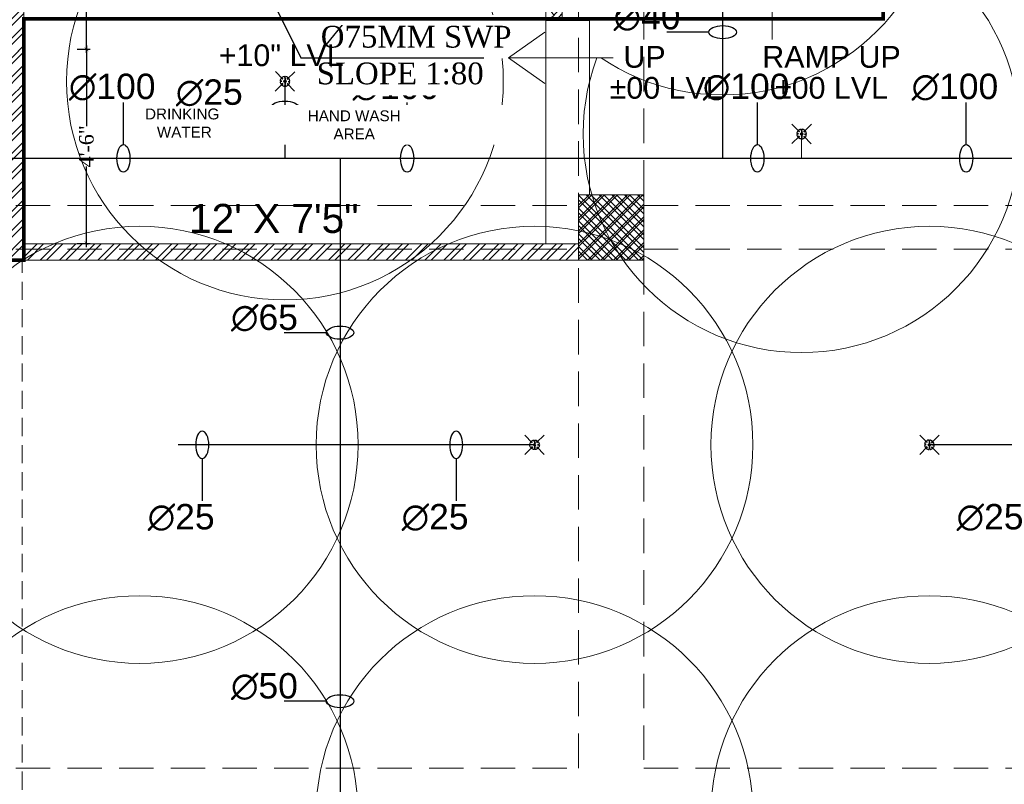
# Model space of a CAD drawing. Header units: inches. Extents: x 105152 to 158499, y 12149 to 30915.
# Tile 185 of 256: x 126756 to 127028, y 21130 to 21341. Entities that reach past the tile are written whole.
import ezdxf

# ---------------------------------------------------------------- set-up
doc = ezdxf.new("R2010")
doc.units = ezdxf.units.IN
doc.header["$MEASUREMENT"] = 0
doc.header["$PDMODE"] = 34
doc.linetypes.add('HIDDEN', pattern=[0.375, 0.25, -0.125])
for name, color, linetype in [('45', 7, 'Continuous'), ('PD_025_TEXT', 61, 'Continuous'), ('PD_DIMENSION', 101, 'Continuous'), ('PP--DIM', 7, 'Continuous'), ('PP-SPRINKLER', 1, 'Continuous')]:
    doc.layers.add(name, color=color, linetype=linetype)
for name, color, linetype, lineweight in [('AR - PLAN', 251, 'Continuous', 5), ('BEAM', 173, 'Continuous', 5), ('COVERAGE ', 251, 'Continuous', 5), ('DRAINAGE ', 7, 'Continuous', 9), ('FIRE', 1, 'Continuous', 25), ('FIRE TEXT', 7, 'Continuous', 25), ('FLOOR RAISE', 4, 'Continuous', 5), ('HVAC SERVICE', 1, 'Continuous', 35), ('HVAC TEXT PP', 104, 'Continuous', 20), ('PD_BRICK WALL_115', 134, 'Continuous', 30), ('PD_COLUMN', 2, 'Continuous', 60), ('PD_ELEVATION_03', 80, 'Continuous', 25), ('PD_HATCH', 45, 'Continuous', 9), ('PP-SPRINKLER PIPE', 1, 'Continuous', 0), ('PP-TEXT', 7, 'Continuous', 40), ('SH-SPRINKLAR', 1, 'Continuous', 0), ('WATER SUPPLY ', 7, 'Continuous', 9)]:
    doc.layers.add(name, color=color, linetype=linetype, lineweight=lineweight)
doc.styles.add('Arial', font='GOTHIC.TTF')
doc.styles.get("Standard").update_dxf_attribs({"font": 'arial.ttf', "height": 6})
doc.styles.add('style1', font='arial.ttf', dxfattribs={"height": 500})
doc.styles.add('text Ht 200mm', font='arial.ttf')
doc.styles.add('TIMES NEW ROMAN', font='times.ttf')
doc.dimstyles.new('ISO-10', dxfattribs={"dimtxt": 6, "dimasz": 0.5, "dimexe": 1.25, "dimexo": 0.625, "dimtad": 1, "dimtoh": 1, "dimdec": 1, "dimlunit": 4, "dimtxsty": 'Standard', "dimblk": 'ARCHTICK', "dimcen": 2.5, "dimclrt": 3, "dimadec": 0, "dimazin": 0, "dimtfac": 1, "dimtdec": 1, "dimtmove": 1, "dimatfit": 3, "dimfxl": 1, "dimarcsym": 0})
doc.dimstyles.new('PP-DIM', dxfattribs={"dimtxt": 4, "dimasz": 1, "dimexe": 1, "dimexo": 1, "dimgap": 0.09, "dimtad": 0, "dimdec": 0, "dimzin": 0, "dimdsep": 46, "dimlunit": 4, "dimtxsty": 'TIMES NEW ROMAN', "dimblk": 'ARCHTICK', "dimcen": 0.09, "dimdle": 1, "dimclrd": 256, "dimclre": 256, "dimclrt": 256, "dimadec": 0, "dimazin": 0, "dimtfac": 1, "dimtdec": 4, "dimtofl": 0, "dimtmove": 1, "dimatfit": 3, "dimfxl": 1, "dimtolj": 1, "dimtzin": 0, "dimlwd": -1, "dimlwe": -1, "dimarcsym": 0})

# ---------------------------------------------------------------- blocks, each defined once
blk = doc.blocks.new('PP-CEILING PENDANT')
at = {"layer": 'COVERAGE ', "color": 8, "lineweight": 5}
blk.add_circle((0, 0), 1700, dxfattribs=at)
at = {"layer": 'SH-SPRINKLAR', "lineweight": -3}
for p, q in [((-16.9, 17), (-75.6, 75.8)), ((-24, 0.1), (-37.4, -2.9)), ((-24, 0.8), (-37.3, 3.8)), ((-17.1, 16.7), (-28.7, 24.1)), ((-16.6, 17.3), (-23.9, 28.9)), ((-0.4, 24), (-3.4, 37.3)), ((-1.5, 8.9), (-1.5, 23.9)), ((0.6, 24), (3.5, 37.3)), ((1.5, 8.9), (1.5, 23.9)), ((16.8, 17.2), (24.1, 28.7)), ((17.2, 16.7), (75.4, 75)), ((17.6, 16.3), (29.1, 23.7)), ((23.9, -0.1), (37.4, 2.9)), ((-17.5, -16.3), (-76.5, -75.3)), ((-17.8, -16.1), (-29.3, -23.4)), ((-17.3, -16.6), (-24.7, -28.2)), ((-1.5, -23.9), (-4.5, -37.2)), ((-1.5, -23.9), (-1.5, -8.9)), ((-0.6, -24), (2.3, -37.4)), ((1.5, -23.9), (1.5, -8.9)), ((15.8, -18), (23.1, -29.5)), ((16.2, -17.7), (74.6, -76.1)), ((16.6, -17.3), (28.2, -24.7)), ((23.9, -1.3), (37.3, -4.2))]:
    blk.add_line(p, q, dxfattribs=at)
for centre, major_axis, start_param, end_param in [((0, 0), (26.5, 26.5), 1.657505, 2.255676), ((0, 0), (-26.5, 26.5), 5.588406, 6.189787), ((0, 0), (0.02, 8.87), 5.497787, 11.780972), ((0, 0), (0.02, 6.56), 5.497787, 11.780972), ((0, 23.4), (1.12, 1.12), 5.863873, 8.273293), ((0, 0), (-26.5, 26.5), 4.798644, 5.40368), ((0, 0), (26.5, 26.5), 5.57395, 6.180955), ((0, 0), (-26.5, 26.5), 0.862204, 1.45951), ((0, 0), (-26.5, 26.5), 1.637496, 2.236801), ((0, -23.4), (1.12, 1.12), 2.722281, 5.131701), ((0, 0), (-26.5, 26.5), 2.418515, 3.021492), ((0, 0), (26.5, 26.5), 4.778634, 5.384791)]:
    blk.add_ellipse(centre, major_axis=major_axis, ratio=1, start_param=start_param, end_param=end_param, dxfattribs=at)
blk = doc.blocks.new('PP-SP ARROW')
at = {"color": 3}
blk.add_line((-31.5, 0), (-128.7, 0), dxfattribs=at)
blk.add_ellipse((0, 0), major_axis=(-31.5, 0), ratio=0.476486, dxfattribs=at)
blk = doc.blocks.new('HVAC SERVICE')
at = {"layer": 'HVAC TEXT PP', "insert": (522, -271.9), "char_height": 3, "attachment_point": 1, "bg_fill": 2}
blk.add_mtext_dynamic_manual_height_columns('\\pxql;150 CFM \\PW650XH150MM', width=67.6556, gutter_width=25, heights=[-8], dxfattribs=at)
at = {"layer": 'HVAC TEXT PP', "insert": (387, -363.79), "char_height": 6, "width": 237.4875, "attachment_point": 1, "bg_fill": 2}
blk.add_mtext('\\pxql;%%C32 MM \\PDRAIN PIPE ', dxfattribs=at)
blk = doc.blocks.new('_ArchTick')
at = {"color": 0, "linetype": 'ByBlock', "const_width": 0.15}
blk.add_lwpolyline([(-0.5, -0.5), (0.5, 0.5)], dxfattribs=at)
blk = doc.blocks.new('*D826')
at = {"layer": 'Defpoints', "color": 0}
for p in [(211.34, 55.82), (211.34, 2.32), (214.91, 2.32)]:
    blk.add_point(p, dxfattribs=at)
at = {"layer": 'PP--DIM'}
for p, q in [((212.34, 55.82), (215.91, 55.82)), ((214.91, 56.82), (214.91, 34.59)), ((214.91, 1.32), (214.91, 23.55)), ((212.34, 2.32), (215.91, 2.32))]:
    blk.add_line(p, q, dxfattribs=at)
for p, rotation in [((214.91, 55.82), 90), ((214.91, 2.32), 270)]:
    blk.add_blockref('_ArchTick', p, dxfattribs=dict(at, rotation=rotation))
at = {"layer": 'PP--DIM', "insert": (214.91, 29.07), "char_height": 4, "attachment_point": 5, "rotation": 90, "style": 'TIMES NEW ROMAN'}
blk.add_mtext('\\A1;4\'-6"', dxfattribs=at)
blk = doc.blocks.new('*D825')
at = {"layer": 'Defpoints', "color": 0}
for p in [(211.34, 91.82), (214.91, 91.82), (211.34, 55.82)]:
    blk.add_point(p, dxfattribs=at)
at = {"layer": 'PP--DIM'}
for p, q in [((214.91, 92.82), (214.91, 75.67)), ((212.34, 91.82), (215.91, 91.82)), ((214.91, 54.82), (214.91, 71.97)), ((212.34, 55.82), (215.91, 55.82))]:
    blk.add_line(p, q, dxfattribs=at)
for p, rotation in [((214.91, 91.82), 90), ((214.91, 55.82), 270)]:
    blk.add_blockref('_ArchTick', p, dxfattribs=dict(at, rotation=rotation))
at = {"layer": 'PP--DIM', "insert": (214.91, 73.82), "char_height": 4, "attachment_point": 5, "rotation": 90, "style": 'TIMES NEW ROMAN'}
blk.add_mtext("\\A1;3'", dxfattribs=at)
blk = doc.blocks.new('*D644')
at = {"layer": 'Defpoints', "color": 0}
for p in [(-531.45, -328), (-530.19, -328), (-561, -939)]:
    blk.add_point(p, dxfattribs=at)
at = {"layer": 'PD_DIMENSION', "color": 0, "linetype": 'HIDDEN', "lineweight": -2, "ltscale": 20}
for p, q in [((-530.81, -328), (-532.7, -328)), ((-531.45, -939), (-531.45, -328)), ((-556.85, -939), (-530.2, -939))]:
    blk.add_line(p, q, dxfattribs=at)
at = {"layer": 'PD_DIMENSION', "color": 0, "lineweight": -2, "xscale": 0.5, "yscale": 0.5, "zscale": 0.5}
for p, rotation in [((-531.45, -328), 90), ((-531.45, -939), 270)]:
    blk.add_blockref('_ArchTick', p, dxfattribs=dict(at, rotation=rotation))
at = {"layer": 'PD_DIMENSION', "color": 3, "lineweight": 5, "insert": (-535.14, -633.5), "char_height": 6, "attachment_point": 5, "rotation": 90}
blk.add_mtext('50\'-11"', dxfattribs=at)
blk = doc.blocks.new('columns2')
at = {"layer": 'PD_HATCH', "lineweight": 5}
h = blk.add_hatch(dxfattribs=at)
h.set_pattern_fill('ANSI37', color=173, scale=20)
h.paths.add_polyline_path([(387, -250), (387, -268), (369, -268), (369, -250)])
h.paths.add_polyline_path([(18, 0), (18, -15), (0, -15), (0, 0)])
h.paths.add_polyline_path([(18, -828), (18, -813), (0, -813), (0, -828)])
h.paths.add_polyline_path([(201, -870), (186, -870), (186, -888), (201, -888)])
h.paths.add_polyline_path([(570, -870), (555, -870), (555, -888), (570, -888)])
h.paths.add_polyline_path([(754.5, -870), (739.5, -870), (739.5, -888), (754.5, -888)])
h.paths.add_polyline_path([(934.5, -870), (919.5, -870), (919.5, -888), (934.5, -888)])
h.paths.add_polyline_path([(385.5, -870), (370.5, -870), (370.5, -888), (385.5, -888)])
h.paths.add_polyline_path([(201, 42), (186, 42), (186, 60), (201, 60)])
h.paths.add_polyline_path([(387, -578), (387, -560), (369, -560), (369, -578)])
h.paths.add_polyline_path([(1116, -731.5), (1116, -716.5), (1098, -716.5), (1098, -731.5)])
h.paths.add_polyline_path([(1116, -111.5), (1116, -96.5), (1098, -96.5), (1098, -111.5)])
h.paths.add_polyline_path([(1116, -561.5), (1116, -576.5), (1098, -576.5), (1098, -561.5)])
h.paths.add_polyline_path([(1116, -251.5), (1116, -266.5), (1098, -266.5), (1098, -251.5)])
h.paths.add_polyline_path([(0, -731.5), (0, -716.5), (18, -716.5), (18, -731.5)])
h.paths.add_polyline_path([(0, -111.5), (0, -96.5), (18, -96.5), (18, -111.5)])
h.paths.add_polyline_path([(0, -406.5), (0, -421.5), (18, -421.5), (18, -406.5)])
h.paths.add_polyline_path([(0, -561.5), (0, -576.5), (18, -576.5), (18, -561.5)])
h.paths.add_polyline_path([(0, -251.5), (0, -266.5), (18, -266.5), (18, -251.5)])
h.paths.add_polyline_path([(993, -111.5), (993, -99.5), (984, -99.5), (984, -111.5)])
h.paths.add_polyline_path([(993, -189.5), (993, -201.5), (984, -201.5), (984, -189.5)])
h.paths.add_polyline_path([(903, -111.5), (903, -99.5), (912, -99.5), (912, -111.5)])
h.paths.add_polyline_path([(903, -189.5), (903, -201.5), (912, -201.5), (912, -189.5)])
h.paths.add_polyline_path([(75, -870), (60, -870), (60, -888), (75, -888)])
h.paths.add_polyline_path([(1116, -870), (1101, -870), (1101, -888), (1116, -888)])
h.paths.add_polyline_path([(75, 42), (60, 42), (60, 60), (75, 60)])
h.paths.add_polyline_path([(570, 42), (555, 42), (555, 60), (570, 60)])
h.paths.add_polyline_path([(754.5, 42), (739.5, 42), (739.5, 60), (754.5, 60)])
h.paths.add_polyline_path([(934.5, 42), (919.5, 42), (919.5, 60), (934.5, 60)])
h.paths.add_polyline_path([(385.5, 42), (370.5, 42), (370.5, 60), (385.5, 60)])
h.paths.add_polyline_path([(1116, 42), (1101, 42), (1101, 60), (1116, 60)])
h.paths.add_polyline_path([(738, -250), (738, -268), (756, -268), (756, -250)])
h.paths.add_polyline_path([(756, -578), (756, -560), (738, -560), (738, -578)])
at = {"layer": 'PD_COLUMN', "color": 173, "lineweight": 5}
blk.add_lwpolyline([(756, -250), (756, -268), (738, -268), (738, -250)], close=True, dxfattribs=at)
at = {"layer": 'PD_HATCH', "color": 173, "linetype": 'HIDDEN', "lineweight": 5, "ltscale": 38}
for p, q in [((738, -107), (738, -250)), ((756, -250), (756, -107)), ((568.5, -253), (738, -253)), ((756, -253), (924, -253)), ((568.5, -265), (738, -265)), ((756, -265), (924, -265)), ((738, -408), (738, -268)), ((756, -268), (756, -408)), ((568.5, -408), (738, -408)), ((756, -408), (924, -408))]:
    blk.add_line(p, q, dxfattribs=at)
blk = doc.blocks.new('WATER SUPPLY')
at = {"layer": 'PP--DIM'}
for p1, p2, distance, picture, middle in [((211.34, 55.82), (211.34, 91.82), -3.57, '*D825', (214.91, 73.82)), ((211.33702059, 55.82095109), (211.33702059, 2.32095109), 3.56970797, '*D826', (214.90672856, 29.07095109))]:
    dim = blk.add_aligned_dim(p1=p1, p2=p2, distance=distance, dimstyle='PP-DIM', dxfattribs=at)
    dim.commit()
    dim.dimension.update_dxf_attribs({"geometry": picture, "text_midpoint": middle})
blk = doc.blocks.new('DRAINAGE')
at = {"layer": 'PP-TEXT', "insert": (576.15, 375.41), "char_height": 6, "width": 79.3915, "attachment_point": 7, "style": 'Arial', "bg_fill": 2}
blk.add_mtext('\\pxql;{\\fTimes New Roman|b0|i0|c0|p34;%%C75MM SWP }', dxfattribs=at)
at = {"layer": 'PP-TEXT', "insert": (621.09, 365.41), "char_height": 6, "width": 48.446, "attachment_point": 9, "style": 'Arial', "bg_fill": 2}
blk.add_mtext('\\pxqr;{\\fTimes New Roman|b0|i0|c0|p34; \\PSLOPE 1:80}', dxfattribs=at)
at = {"layer": 'FLOOR RAISE', "const_width": 1}
blk.add_lwpolyline([(279.77, 645.09), (1025.27, 645.09), (1025.27, 488.59), (1007.27, 488.59), (1007.27, 485.59), (731.27, 485.59), (731.27, 383.59), (642.77, 383.59), (494.27, 383.59), (494.27, 317.09), (278.27, 317.09), (278.27, 335.09), (279.77, 335.09), (279.77, 645.09)], dxfattribs=at)
at = {"layer": '45'}
blk.add_leader([(558.77, 396.69), (570.63, 372.87), (621.09, 372.87)], dimstyle='PP-DIM', override={"dimasz": 6}, dxfattribs=at)
blk = doc.blocks.new('FIRST FLOOR PLAN 0')
at = {"layer": 'PD_HATCH', "lineweight": 5}
h = blk.add_hatch(dxfattribs=at)
h.set_pattern_fill('ANSI32', color=251, scale=10)
h.set_pattern_definition([(45, (-550.7706, -242.3818), (-2.65165, 2.65165), []), (45, (-549.0028, -242.3818), (-2.65165, 2.65165), [])])
h.paths.add_polyline_path([(-540, -240.3), (-583.25, -240.3), (-583.25, -244.8), (-540, -244.8)])
h.paths.add_polyline_path([(-625.25, -240.3), (-668.5, -240.3), (-668.5, -244.8), (-625.25, -244.8)], flags=17)
h.paths.add_polyline_path([(-540, -323.5), (-540, -328), (-378, -328), (-378, -323.5), (-531, -323.5), (-531, -234), (-471, -234), (-471, -258), (-466.5, -258), (-466.5, -234), (-387, -234), (-387, -262), (-382.5, -262), (-382.5, -103), (-378, -103), (-378, -98.5), (-387, -98.5), (-387, -225), (-531, -225), (-531, -9), (-540, -9)])
h.paths.add_polyline_path([(-595.5, -332.94), (-591, -332.94), (-591, -328), (-582, -328), (-582, -323.5), (-668.5, -323.5), (-668.5, -168), (-745.5, -168), (-745.5, -172.5), (-673, -172.5), (-673, -323.5), (-729, -323.5), (-729, -328), (-595.5, -328)])
h = blk.add_hatch(dxfattribs=at)
h.set_pattern_fill('ANSI37', color=251, scale=20)
h.set_pattern_definition([(45, (144327.2833, 25769.4912), (-1.767766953, 1.767766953), []), (135, (144327.2833, 25769.4912), (-1.767766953, -1.767766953), [])])
h.paths.add_polyline_path([(-360, -310), (-360, -328), (-378, -328), (-378, -310)])
at = {"layer": 'PD_BRICK WALL_115', "color": 251, "lineweight": 5}
blk.add_lwpolyline([(-378, -328), (-540, -328), (-540, -323.5)], dxfattribs=at)
at = {"layer": 'PD_COLUMN', "color": 251, "lineweight": 5}
blk.add_lwpolyline([(-360, -310), (-360, -328), (-378, -328), (-378, -310)], close=True, dxfattribs=at)
at = {"layer": 'PD_ELEVATION_03', "color": 251, "lineweight": 5}
for p, q in [((-387, -262), (-387, -323.5)), ((-382.5, -262), (-375, -262)), ((-375, -262), (-375, -310))]:
    blk.add_line(p, q, dxfattribs=at)
at = {"layer": 'PD_025_TEXT', "color": 251, "char_height": 6, "width": 137.3386, "attachment_point": 1}
for s, insert in [('\\pxqc;+10" LVL', (-528.71, -268.55)), ('\\pxqc;UP', (-428.49, -268.99)), ('\\pxqc;RAMP UP', (-376.91, -268.99)), ('\\pxqc;%%P00 LVL', (-422.53, -277.53)), ('\\pxqc;%%P00 LVL', (-376.91, -277.53))]:
    blk.add_mtext(s, dxfattribs=dict(at, insert=insert))
at = {"layer": 'PD_025_TEXT', "color": 251, "insert": (-507.95, -312.52), "char_height": 8, "width": 91.7722, "attachment_point": 1, "style": 'style1'}
blk.add_mtext('\\pxqc;12\' X 7\'5"', dxfattribs=at)
at = {"layer": 'PD_DIMENSION', "color": 251, "lineweight": 5, "ltscale": 20}
dim = blk.add_linear_dim(base=(-531.45, -328), p1=(-561, -939), p2=(-530.19, -328), angle=90, dimstyle='ISO-10', override={"dimfxl": 25.4, "dimfxlon": 1, "dimarcsym": 1}, dxfattribs=at)
dim.commit()
dim.dimension.update_dxf_attribs({"geometry": '*D644', "text_midpoint": (-535.14, -633.5)})
at = {"layer": 'PD_025_TEXT', "color": 251, "lineweight": 5}
for points, override in [([(-324.64, -226.64), (-324.64, -267.23)], {"dimasz": 10, "dimtad": 0, "dimldrblk": 'Open90'}), ([(-397.35, -272.25), (-368.51, -272.25)], {"dimasz": 10, "dimgap": 0.625, "dimtad": 0, "dimldrblk": 'Open90'})]:
    blk.add_leader(points, dimstyle='ISO-10', override=override, dxfattribs=at)
at = {"layer": 'PD_025_TEXT', "color": 251, "insert": (-485.78, -286.73), "char_height": 3, "width": 91.7722, "attachment_point": 1, "style": 'style1', "bg_fill": 2}
blk.add_mtext('\\pxqc;HAND WASH \\PAREA', dxfattribs=at)
at = {"layer": 'PD_BRICK WALL_115', "color": 251, "lineweight": 5}
blk.add_lwpolyline([(-378, -323.5), (-531, -323.5), (-531, -234), (-471, -234), (-471, -258), (-466.5, -258), (-466.5, -234), (-387, -234), (-387, -262), (-382.5, -262), (-382.5, -103), (-378, -103), (-378, -98.5), (-387, -98.5), (-387, -225), (-531, -225), (-531, -9), (-540, -9), (-540, -323.5), (-540, -323.5)], dxfattribs=at)
at = {"layer": 'PD_025_TEXT', "color": 251, "insert": (-533.22, -286.23), "char_height": 3, "width": 91.7722, "attachment_point": 1, "style": 'style1'}
blk.add_mtext('\\pxqc;DRINKING\\P WATER', dxfattribs=at)

msp = doc.modelspace()

# ---------------------------------------------------------------- linework, layer by layer
at = {"layer": 'FIRE'}
for p, q in [((126949.9, 21302.53), (126949.9, 21477)), ((126829.16, 21323.75), (126829.16, 21302.53)), ((127112.81, 21302.53), (126300.96, 21302.53)), ((126844.37, 21302.53, 0), (126844.37, 20714.42, 0)), ((126898.01, 21223.58), (126789.11, 21223.58)), ((127224.71, 21223.58), (127006.91, 21223.58))]:
    msp.add_line(p, q, dxfattribs=at)
at = {"layer": 'PP-SPRINKLER PIPE'}
for p, q in [((126829.16, 21323.75), (126829.16, 21302.53)), ((126971.66, 21309.25), (126971.66, 21302.53))]:
    msp.add_line(p, q, dxfattribs=at)

# ---------------------------------------------------------------- block references
at = {"layer": 'FIRE TEXT', "zscale": 0.03999999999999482}
for p, xscale, yscale, rotation in [((126949.9, 21337.32), 0.1199999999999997, 0.1199999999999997, 360), ((126784.62, 21302.53), 0.1199999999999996, 0.1199999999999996, 270), ((126829.16, 21316.54), 0.1199999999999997, 0.1199999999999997, 360), ((126862.87, 21302.53), 0.1199999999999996, 0.1199999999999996, 270), ((126959.47, 21302.53), 0.1199999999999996, 0.1199999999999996, 270), ((127017.07, 21302.53), 0.1199999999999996, 0.1199999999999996, 270), ((126844.37, 21254.49, 0), 0.1199999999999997, 0.1199999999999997, 360), ((126806.36, 21223.58), -0.1199999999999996, 0.1199999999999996, 270), ((126876.4, 21223.58), -0.1199999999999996, 0.1199999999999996, 270), ((126844.37, 21152.91), 0.1199999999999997, 0.1199999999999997, 360)]:
    msp.add_blockref('PP-SP ARROW', p, dxfattribs=dict(at, xscale=xscale, yscale=yscale, rotation=rotation))
at = {"layer": 'PP-SPRINKLER', "yscale": 0.03543314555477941, "zscale": 35.43314555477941, "rotation": 180}
for p, xscale in [((126949.9, 21380.25), 0.03543314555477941), ((126829.16, 21323.75), 0.03543314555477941), ((126971.66, 21309.25), 0.03543314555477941), ((126789.11, 21223.58), 0.03543314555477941), ((126898.01, 21223.58), -0.03543314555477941), ((127006.91, 21223.58), 0.03543314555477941), ((126789.11, 21121.75), 0.03543314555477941), ((126898.01, 21121.75), -0.03543314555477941), ((127006.91, 21121.75), 0.03543314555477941)]:
    msp.add_blockref('PP-CEILING PENDANT', p, dxfattribs=dict(at, xscale=xscale))

# ---------------------------------------------------------------- texts
at = {"layer": 'FIRE TEXT', "style": 'text Ht 200mm'}
for s, p in [('∅40', (126919.81, 21338.08)), ('∅100', (126769.57, 21318.87)), ('∅25', (126799.07, 21317.29)), ('∅100', (126847.82, 21318.87)), ('∅100', (126944.42, 21318.87)), ('∅100', (127002.02, 21318.87)), ('∅65', (126814.28, 21255.24, 0)), ('∅25', (126791.31, 21200.27)), ('∅25', (126861.35, 21200.27)), ('∅25', (127014.42, 21200.27)), ('∅50', (126814.28, 21153.66))]:
    msp.add_text(s, height=7, dxfattribs=at).set_placement(p)

# ---------------------------------------------------------------- next in the draw order: block references
at = {"layer": 'HVAC SERVICE'}
msp.add_blockref('HVAC SERVICE', (126172.16, 21602.5), dxfattribs=at)

# ---------------------------------------------------------------- next in the draw order: block references
at = {"layer": 'WATER SUPPLY '}
msp.add_blockref('WATER SUPPLY', (126559.5, 21276.78), dxfattribs=at)

# ---------------------------------------------------------------- next in the draw order: block references
at = {"layer": 'DRAINAGE '}
msp.add_blockref('DRAINAGE', (126262.89, 20957.41), dxfattribs=at)

# ---------------------------------------------------------------- next in the draw order: block references
at = {"layer": 'AR - PLAN', "color": 251}
msp.add_blockref('FIRST FLOOR PLAN 0', (127288.16, 21602.5), dxfattribs=at)

# ---------------------------------------------------------------- next in the draw order: block references
at = {"layer": 'BEAM'}
msp.add_blockref('columns2', (126172.16, 21542.5), dxfattribs=at)

doc.saveas('drawing.dxf')
